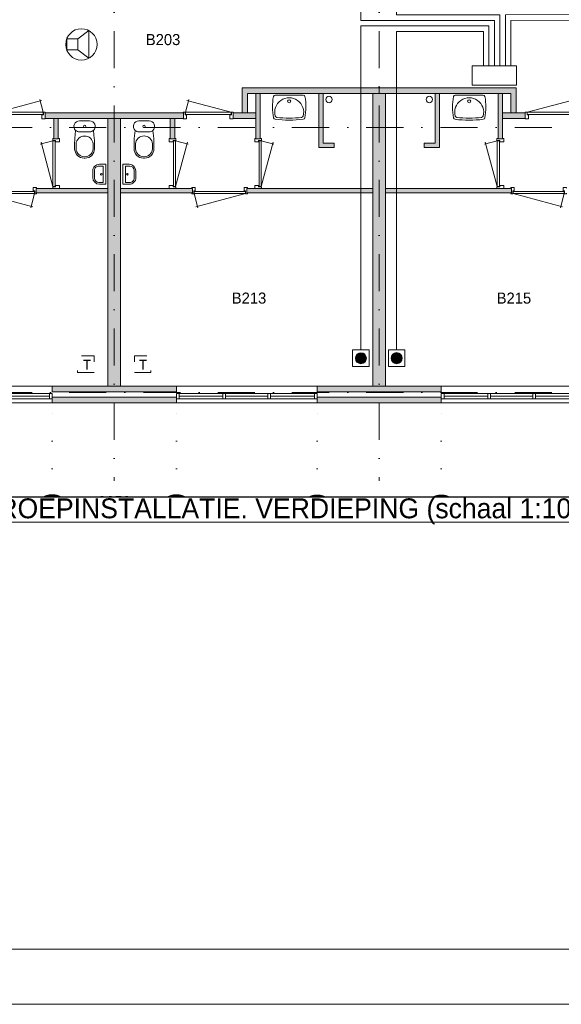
# Model space of a CAD drawing. Header units: millimetres. Extents: x 0 to 84100, y 0 to 59400.
# Tile 10 of 39: x 26555 to 36370, y 0 to 17827. Entities that reach past the tile are written whole.
import ezdxf
from ezdxf.enums import TextEntityAlignment as Align
from ezdxf.xclip import XClip

# ---------------------------------------------------------------- set-up
doc = ezdxf.new("R2010")
doc.units = ezdxf.units.MM
doc.header["$PDMODE"] = 3
doc.header["$PDSIZE"] = 1
for name, pattern in [('DGN1', [504.6, 0, -504.6]), ('DGN2', [672.8, 336.4, -336.4]), ('DGN4', [1345.6, 672.8, -336.4, 0, -336.4])]:
    doc.linetypes.add(name, pattern=pattern)
for name, color, linetype in [('16', 7, 'Continuous'), ('17', 7, 'Continuous'), ('25', 7, 'Continuous'), ('29', 7, 'Continuous'), ('30', 7, 'Continuous'), ('32', 7, 'Continuous'), ('33', 7, 'Continuous'), ('40', 7, 'Continuous'), ('48', 7, 'Continuous'), ('56', 7, 'Continuous'), ('58', 7, 'Continuous'), ('62', 7, 'Continuous'), ('KADER', 7, 'Continuous'), ('SYMBOLEN', 7, 'Continuous'), ('TRAP', 7, 'Continuous')]:
    doc.layers.add(name, color=color, linetype=linetype)
doc.styles.add('dgn001', font='dgn001.shx')
doc.styles.add('dgn003', font='dgn003.shx')
doc.styles.get("Standard").update_dxf_attribs({"font": 'arial.ttf'})
doc.dimstyles.get("Standard").update_dxf_attribs({"dimtxt": 0.18, "dimasz": 0.18, "dimexe": 0.18, "dimexo": 0.0625, "dimgap": 0.09, "dimtad": 0, "dimtih": 1, "dimtoh": 1, "dimdec": 4, "dimzin": 0, "dimdsep": 46, "dimtxsty": 'Standard', "dimcen": 0.09, "dimadec": 0, "dimazin": 0, "dimtfac": 1, "dimtdec": 4, "dimtofl": 0, "dimtmove": 0, "dimatfit": 3, "dimfxl": 1, "dimtolj": 1, "dimtzin": 0, "dimarcsym": 0})

# ---------------------------------------------------------------- blocks, each defined once
blk = doc.blocks.new('AnonymousCell31')
at = {"layer": 'TRAP', "color": 1, "linetype": 'DGN2', "lineweight": 0, "flags": 128}
blk.add_lwpolyline([(150, -139), (-150, -139), (-150, 161), (150, 161), (150, -139)], dxfattribs=at)
at = {"layer": 'TRAP', "color": 1, "linetype": 'DGN2', "lineweight": 0, "style": 'dgn001'}
blk.add_text('T', height=180, dxfattribs=at).set_placement((-52, -90))
blk = doc.blocks.new('AnonymousCell32')
at = {"layer": 'TRAP', "color": 1, "linetype": 'DGN2', "lineweight": 0, "flags": 128}
blk.add_lwpolyline([(-150, -139), (150, -139), (150, 161), (-150, 161), (-150, -139)], dxfattribs=at)
at = {"layer": 'TRAP', "color": 1, "linetype": 'DGN2', "lineweight": 0, "style": 'dgn001'}
blk.add_text('T', height=180, dxfattribs=at).set_placement((-68, -90))
blk = doc.blocks.new('EAD016')
at = {"layer": '29'}
h = blk.add_hatch(color=3, dxfattribs=at)
edge = h.paths.add_edge_path()
edge.add_arc((0, 0), 100, 0, 360)
at = {"layer": '29', "color": 3, "linetype": 'Continuous', "lineweight": 0}
blk.add_circle((0, 0), 100, dxfattribs=at)
blk = doc.blocks.new('AnonymousCell33')
at = {"layer": '29', "color": 1, "linetype": 'Continuous', "lineweight": 0, "flags": 128}
blk.add_lwpolyline([(240, -184), (240, 116), (-60, 116), (-60, -184), (240, -184)], dxfattribs=at)
at = {"color": 1, "linetype": 'Continuous', "lineweight": 0}
blk.add_blockref('EAD016', (90, -34), dxfattribs=at)
blk = doc.blocks.new('EAD017')
at = {"layer": '29'}
h = blk.add_hatch(color=3, dxfattribs=at)
edge = h.paths.add_edge_path()
edge.add_arc((0, 0), 100, 0, 360)
at = {"layer": '29', "color": 3, "linetype": 'Continuous', "lineweight": 0}
blk.add_circle((0, 0), 100, dxfattribs=at)
blk = doc.blocks.new('AnonymousCell34')
at = {"layer": '29', "color": 1, "linetype": 'Continuous', "lineweight": 0, "flags": 128}
blk.add_lwpolyline([(-240, -184), (-240, 116), (60, 116), (60, -184), (-240, -184)], dxfattribs=at)
at = {"color": 1, "linetype": 'Continuous', "lineweight": 0}
blk.add_blockref('EAD017', (-90, -34), dxfattribs=at)
blk = doc.blocks.new('930L094')
at = {"layer": '33', "color": 1, "linetype": 'Continuous', "lineweight": 0}
for p, q in [((38, -98), (936.31, -338.7)), ((968, -98), (899.56, -353.44))]:
    blk.add_line(p, q, dxfattribs=at)
at = {"layer": '33', "color": 92, "linetype": 'Continuous', "lineweight": 13, "true_color": 0x00e100, "flags": 128}
for points in [[(0, -90), (0, -101), (35, -101), (35, -51), (60, -51), (60, 11), (0, 11), (0, 0)], [(1006, -90), (1006, -101), (971, -101), (971, -51), (946, -51), (946, 11), (1006, 11), (1006, 0)]]:
    blk.add_lwpolyline(points, dxfattribs=at)
at = {"layer": '33', "color": 2, "linetype": 'Continuous', "lineweight": 13, "true_color": 0xf0f000, "flags": 128}
blk.add_lwpolyline([(968, -98), (38, -98), (38, -58), (968, -58), (968, -98)], dxfattribs=at)
blk = doc.blocks.new('830R1013')
at = {"layer": '33', "color": 1, "linetype": 'Continuous', "lineweight": 0}
for p, q in [((-108, -38), (-336.87, -99.32)), ((-108, -868), (-322.82, -66.28))]:
    blk.add_line(p, q, dxfattribs=at)
at = {"layer": '33', "color": 92, "linetype": 'Continuous', "lineweight": 13, "true_color": 0x00e100, "flags": 128}
for points in [[(-100, 0), (-111, 0), (-111, -35), (-61, -35), (-61, -60), (11, -60), (11, 0), (0, 0)], [(-100, -906), (-111, -906), (-111, -871), (-61, -871), (-61, -846), (11, -846), (11, -906), (0, -906)]]:
    blk.add_lwpolyline(points, dxfattribs=at)
at = {"layer": '33', "color": 2, "linetype": 'Continuous', "lineweight": 13, "true_color": 0xf0f000, "flags": 128}
blk.add_lwpolyline([(-108, -868), (-108, -38), (-68, -38), (-68, -868), (-108, -868)], dxfattribs=at)
blk = doc.blocks.new('CLOS024')
at = {"layer": '40', "color": 7, "linetype": 'Continuous', "lineweight": 0}
for p, q in [((-92, -220), (92, -220)), ((-155, -528), (-155, -436)), ((155, -528), (155, -436)), ((-1, -670), (1, -670))]:
    blk.add_line(p, q, dxfattribs=at)
at = {"layer": '40', "color": 7, "linetype": 'Continuous', "lineweight": 0, "flags": 128}
for points in [[(-176, -338), (-162, -192), (-162, -192, -0.674333), (-92, -20), (-92, -20), (92, -20), (92, -20, -0.674333), (162, -192), (162, -192), (176, -338), (176, -338, -0.023285), (180, -431), (180, -431), (180, -525), (180, -525, -0.414214), (10, -695), (10, -695), (-10, -695), (-10, -695, -0.414214), (-180, -525), (-180, -525), (-180, -431), (-180, -431, -0.023285), (-176, -338)], [(-155, -437, -0.917514), (155, -437)], [(155, -528, -0.917521), (-155, -528)]]:
    blk.add_lwpolyline(points, format="xyb", dxfattribs=at)
at = {"layer": '40', "color": 7, "linetype": 'Continuous', "lineweight": 0}
blk.add_circle((0, -120), 20, dxfattribs=at)
for centre, start, end in [((-92, -120), 225.9727, 270), ((92, -120), 270, 314.0273)]:
    blk.add_arc(centre, 100, start, end, dxfattribs=at)
blk = doc.blocks.new('FT014')
at = {"layer": '40', "color": 7, "linetype": 'Continuous', "lineweight": 0}
for p, q in [((-135, 180), (-20, 180)), ((-20, 180), (-20, -180)), ((-65, 149), (-65, -149)), ((-65, -149), (-144, -149))]:
    blk.add_line(p, q, dxfattribs=at)
at = {"layer": '40', "color": 7, "linetype": 'Continuous', "lineweight": 0, "flags": 128}
for points in [[(-255, 60, -0.414214), (-135, 180)], [(-224, 69, -0.414214), (-144, 149)]]:
    blk.add_lwpolyline(points, format="xyb", dxfattribs=at)
for points in [[(-255, -60), (-255, 60)], [(-224, -69), (-224, 69)], [(-144, 149), (-65, 149)], [(-20, -180), (-135, -180)]]:
    blk.add_lwpolyline(points, dxfattribs=at)
at = {"layer": '40', "color": 7, "linetype": 'Continuous', "lineweight": 0}
blk.add_circle((-101, -1), 15.1, dxfattribs=at)
for centre, radius in [((-135, -60), 120), ((-144, -69), 80)]:
    blk.add_arc(centre, radius, 180, 270, dxfattribs=at)
blk = doc.blocks.new('830R1014')
at = {"layer": '33', "color": 1, "linetype": 'Continuous', "lineweight": 0}
for p, q in [((-868, 108), (-66.28, 322.82)), ((-38, 108), (-99.32, 336.87))]:
    blk.add_line(p, q, dxfattribs=at)
at = {"layer": '33', "color": 92, "linetype": 'Continuous', "lineweight": 13, "true_color": 0x00e100, "flags": 128}
for points in [[(-906, 100), (-906, 111), (-871, 111), (-871, 61), (-846, 61), (-846, -11), (-906, -11), (-906, 0)], [(0, 100), (0, 111), (-35, 111), (-35, 61), (-60, 61), (-60, -11), (0, -11), (0, 0)]]:
    blk.add_lwpolyline(points, dxfattribs=at)
at = {"layer": '33', "color": 2, "linetype": 'Continuous', "lineweight": 13, "true_color": 0xf0f000, "flags": 128}
blk.add_lwpolyline([(-868, 108), (-38, 108), (-38, 68), (-868, 68), (-868, 108)], dxfattribs=at)
blk = doc.blocks.new('830R1015')
at = {"layer": '33', "color": 1, "linetype": 'Continuous', "lineweight": 0}
for p, q in [((-108, -38), (-336.87, -99.32)), ((-108, -868), (-322.82, -66.28))]:
    blk.add_line(p, q, dxfattribs=at)
at = {"layer": '33', "color": 92, "linetype": 'Continuous', "lineweight": 13, "true_color": 0x00e100, "flags": 128}
for points in [[(-100, 0), (-111, 0), (-111, -35), (-61, -35), (-61, -60), (11, -60), (11, 0), (0, 0)], [(-100, -906), (-111, -906), (-111, -871), (-61, -871), (-61, -846), (11, -846), (11, -906), (0, -906)]]:
    blk.add_lwpolyline(points, dxfattribs=at)
at = {"layer": '33', "color": 2, "linetype": 'Continuous', "lineweight": 13, "true_color": 0xf0f000, "flags": 128}
blk.add_lwpolyline([(-108, -868), (-108, -38), (-68, -38), (-68, -868), (-108, -868)], dxfattribs=at)
blk = doc.blocks.new('930L095')
at = {"layer": '33', "color": 1, "linetype": 'Continuous', "lineweight": 0}
for p, q in [((38, -98), (936.31, -338.7)), ((968, -98), (899.56, -353.44))]:
    blk.add_line(p, q, dxfattribs=at)
at = {"layer": '33', "color": 92, "linetype": 'Continuous', "lineweight": 13, "true_color": 0x00e100, "flags": 128}
for points in [[(0, -90), (0, -101), (35, -101), (35, -51), (60, -51), (60, 11), (0, 11), (0, 0)], [(1006, -90), (1006, -101), (971, -101), (971, -51), (946, -51), (946, 11), (1006, 11), (1006, 0)]]:
    blk.add_lwpolyline(points, dxfattribs=at)
at = {"layer": '33', "color": 2, "linetype": 'Continuous', "lineweight": 13, "true_color": 0xf0f000, "flags": 128}
blk.add_lwpolyline([(968, -98), (38, -98), (38, -58), (968, -58), (968, -98)], dxfattribs=at)
blk = doc.blocks.new('WT015')
at = {"layer": '40', "color": 7, "linetype": 'Continuous', "lineweight": 0}
blk.add_line((-253, -20), (253, -20), dxfattribs=at)
blk.add_circle((0, -133), 28.1, dxfattribs=at)
for centre, radius, start, end in [((766, -236), 1068, 169.7983, 190.5514), ((-253, -53), 33, 90, 169.9973), ((0, -332), 263, 344.8667, 195.1333), ((253, -53), 33, 10.0027, 90), ((-766, -236), 1068, 349.4486, 10.2017), ((-252, -426), 33, 190.3455, 263.1425), ((0, 1669), 2144, 263.1425, 276.8575), ((-222, -392), 33, 195.1333, 263.9582), ((0, 1707), 2144, 263.9582, 276.0418), ((222, -392), 33, 276.0418, 344.8667), ((252, -426), 33, 276.8575, 349.6545)]:
    blk.add_arc(centre, radius, start, end, dxfattribs=at)
blk = doc.blocks.new('830R1017')
at = {"layer": '33', "color": 1, "linetype": 'Continuous', "lineweight": 0}
for p, q in [((-868, 108), (-66.28, 322.82)), ((-38, 108), (-99.32, 336.87))]:
    blk.add_line(p, q, dxfattribs=at)
at = {"layer": '33', "color": 92, "linetype": 'Continuous', "lineweight": 13, "true_color": 0x00e100, "flags": 128}
for points in [[(-906, 100), (-906, 111), (-871, 111), (-871, 61), (-846, 61), (-846, -11), (-906, -11), (-906, 0)], [(0, 100), (0, 111), (-35, 111), (-35, 61), (-60, 61), (-60, -11), (0, -11), (0, 0)]]:
    blk.add_lwpolyline(points, dxfattribs=at)
at = {"layer": '33', "color": 2, "linetype": 'Continuous', "lineweight": 13, "true_color": 0xf0f000, "flags": 128}
blk.add_lwpolyline([(-868, 108), (-38, 108), (-38, 68), (-868, 68), (-868, 108)], dxfattribs=at)
blk = doc.blocks.new('830R1018')
at = {"layer": '33', "color": 1, "linetype": 'Continuous', "lineweight": 0}
for p, q in [((108, -38), (336.87, -99.32)), ((108, -868), (322.82, -66.28))]:
    blk.add_line(p, q, dxfattribs=at)
at = {"layer": '33', "color": 92, "linetype": 'Continuous', "lineweight": 13, "true_color": 0x00e100, "flags": 128}
for points in [[(100, 0), (111, 0), (111, -35), (61, -35), (61, -60), (-11, -60), (-11, 0), (0, 0)], [(100, -906), (111, -906), (111, -871), (61, -871), (61, -846), (-11, -846), (-11, -906), (0, -906)]]:
    blk.add_lwpolyline(points, dxfattribs=at)
at = {"layer": '33', "color": 2, "linetype": 'Continuous', "lineweight": 13, "true_color": 0xf0f000, "flags": 128}
blk.add_lwpolyline([(108, -868), (108, -38), (68, -38), (68, -868), (108, -868)], dxfattribs=at)
blk = doc.blocks.new('930L096')
at = {"layer": '33', "color": 1, "linetype": 'Continuous', "lineweight": 0}
for p, q in [((-968, -98), (-899.56, -353.44)), ((-38, -98), (-936.31, -338.7))]:
    blk.add_line(p, q, dxfattribs=at)
at = {"layer": '33', "color": 92, "linetype": 'Continuous', "lineweight": 13, "true_color": 0x00e100, "flags": 128}
for points in [[(-1006, -90), (-1006, -101), (-971, -101), (-971, -51), (-946, -51), (-946, 11), (-1006, 11), (-1006, 0)], [(0, -90), (0, -101), (-35, -101), (-35, -51), (-60, -51), (-60, 11), (0, 11), (0, 0)]]:
    blk.add_lwpolyline(points, dxfattribs=at)
at = {"layer": '33', "color": 2, "linetype": 'Continuous', "lineweight": 13, "true_color": 0xf0f000, "flags": 128}
blk.add_lwpolyline([(-968, -98), (-38, -98), (-38, -58), (-968, -58), (-968, -98)], dxfattribs=at)
blk = doc.blocks.new('WT016')
at = {"layer": '40', "color": 7, "linetype": 'Continuous', "lineweight": 0}
blk.add_line((253, -20), (-253, -20), dxfattribs=at)
at = {"layer": '40', "color": 7, "linetype": 'Continuous', "lineweight": 0, "flags": 128}
for points in [[(-284, -432, -0.090801), (-286, -47)], [(-286, -47, -0.363957), (-253, -20)], [(-254, -401, -1.30637), (254, -401)], [(253, -20, -0.363957), (286, -47)], [(286, -47, -0.090801), (284, -432)], [(-256, -459, -0.328769), (-284, -432)], [(256, -459, -0.059915), (-256, -459)], [(-226, -425, -0.309671), (-254, -401)], [(226, -425, -0.052773), (-226, -425)], [(254, -401, -0.309671), (226, -425)], [(284, -432, -0.328769), (256, -459)]]:
    blk.add_lwpolyline(points, format="xyb", dxfattribs=at)
at = {"layer": '40', "color": 7, "linetype": 'Continuous', "lineweight": 0}
blk.add_circle((0, -133), 28.1, dxfattribs=at)
blk = doc.blocks.new('CLOS026')
at = {"layer": '40', "color": 7, "linetype": 'Continuous', "lineweight": 0}
for p, q in [((92, -220), (-93, -220)), ((-155, -528), (-155, -436)), ((155, -528), (155, -436)), ((1, -670), (-1, -670))]:
    blk.add_line(p, q, dxfattribs=at)
at = {"layer": '40', "color": 7, "linetype": 'Continuous', "lineweight": 0, "flags": 128}
for points in [[(176, -338), (162, -192), (162, -192, 0.674333), (92, -20), (92, -20), (-93, -20), (-93, -20, 0.674333), (-162, -192), (-162, -192), (-176, -338), (-176, -338, 0.023285), (-180, -431), (-180, -431), (-180, -525), (-180, -525, 0.414214), (-10, -695), (-10, -695), (10, -695), (10, -695, 0.414214), (180, -525), (180, -525), (180, -431), (180, -431, 0.023285), (176, -338)], [(-93, -220, -0.194504), (-162, -192)], [(162, -192, -0.194504), (92, -220)]]:
    blk.add_lwpolyline(points, format="xyb", dxfattribs=at)
at = {"layer": '40', "color": 7, "linetype": 'Continuous', "lineweight": 0}
blk.add_circle((0, -120), 20, dxfattribs=at)
for centre, start, end in [((0, -450), 4.9264, 175.0736), ((0, -514), 184.9259, 355.0741)]:
    blk.add_arc(centre, 156, start, end, dxfattribs=at)
blk = doc.blocks.new('830R1019')
at = {"layer": '33', "color": 1, "linetype": 'Continuous', "lineweight": 0}
for p, q in [((38, 108), (99.32, 336.87)), ((868, 108), (66.28, 322.82))]:
    blk.add_line(p, q, dxfattribs=at)
at = {"layer": '33', "color": 92, "linetype": 'Continuous', "lineweight": 13, "true_color": 0x00e100, "flags": 128}
for points in [[(0, 100), (0, 111), (35, 111), (35, 61), (60, 61), (60, -11), (0, -11), (0, 0)], [(906, 100), (906, 111), (871, 111), (871, 61), (846, 61), (846, -11), (906, -11), (906, 0)]]:
    blk.add_lwpolyline(points, dxfattribs=at)
at = {"layer": '33', "color": 2, "linetype": 'Continuous', "lineweight": 13, "true_color": 0xf0f000, "flags": 128}
blk.add_lwpolyline([(868, 108), (38, 108), (38, 68), (868, 68), (868, 108)], dxfattribs=at)
blk = doc.blocks.new('830R1020')
at = {"layer": '33', "color": 1, "linetype": 'Continuous', "lineweight": 0}
for p, q in [((108, -38), (336.87, -99.32)), ((108, -868), (322.82, -66.28))]:
    blk.add_line(p, q, dxfattribs=at)
at = {"layer": '33', "color": 92, "linetype": 'Continuous', "lineweight": 13, "true_color": 0x00e100, "flags": 128}
for points in [[(100, 0), (111, 0), (111, -35), (61, -35), (61, -60), (-11, -60), (-11, 0), (0, 0)], [(100, -906), (111, -906), (111, -871), (61, -871), (61, -846), (-11, -846), (-11, -906), (0, -906)]]:
    blk.add_lwpolyline(points, dxfattribs=at)
at = {"layer": '33', "color": 2, "linetype": 'Continuous', "lineweight": 13, "true_color": 0xf0f000, "flags": 128}
blk.add_lwpolyline([(108, -868), (108, -38), (68, -38), (68, -868), (108, -868)], dxfattribs=at)
blk = doc.blocks.new('FT016')
at = {"layer": '40', "color": 7, "linetype": 'Continuous', "lineweight": 0}
for p, q in [((135, 180), (20, 180)), ((20, 180), (20, -180)), ((65, 149), (65, -149)), ((65, -149), (144, -149))]:
    blk.add_line(p, q, dxfattribs=at)
at = {"layer": '40', "color": 7, "linetype": 'Continuous', "lineweight": 0, "flags": 128}
for points in [[(144, 149), (65, 149)], [(224, -69), (224, 69)], [(255, -60), (255, 60)], [(20, -180), (135, -180)]]:
    blk.add_lwpolyline(points, dxfattribs=at)
for points in [[(255, -60, -0.414214), (135, -180)], [(224, -69, -0.414214), (144, -149)]]:
    blk.add_lwpolyline(points, format="xyb", dxfattribs=at)
at = {"layer": '40', "color": 7, "linetype": 'Continuous', "lineweight": 0}
blk.add_circle((101, -1), 15.1, dxfattribs=at)
for centre, radius in [((135, 60), 120), ((144, 69), 80)]:
    blk.add_arc(centre, radius, 0, 90, dxfattribs=at)
blk = doc.blocks.new('A1')
at = {"layer": 'KADER', "color": 1, "linetype": 'Continuous', "lineweight": 0}
blk.add_line((0, 0), (84100, 0), dxfattribs=at)
at = {"layer": 'KADER', "color": 5, "linetype": 'Continuous', "lineweight": 0, "flags": 128}
blk.add_lwpolyline([(1000, 1000), (83100, 1000), (83100, 58400), (1000, 58400), (1000, 1000)], dxfattribs=at)
blk = doc.blocks.new('_DotSmall')
at = {"color": 0, "linetype": 'ByBlock', "const_width": 0.5}
blk.add_lwpolyline([(-0.0625, 0, 1), (0.0625, 0, 1)], format="xyb", close=True, dxfattribs=at)
blk = doc.blocks.new('*D19272')
at = {"layer": '58', "color": 3, "linetype": 'Continuous', "lineweight": 0, "transparency": 16777216}
blk.add_line((31925, 909), (29375, 909), dxfattribs=at)
at = {"layer": 'Defpoints', "color": 0, "linetype": 'Continuous', "transparency": 16777216}
for p in [(29375, 2908), (31925, 2908), (29375, 909)]:
    blk.add_point(p, dxfattribs=at)
at = {"layer": '58', "color": 3, "linetype": 'Continuous', "lineweight": 0, "transparency": 16777216, "xscale": 1080, "yscale": 1080, "zscale": 1080, "rotation": 180}
blk.add_blockref('_DotSmall', (29375, 909), dxfattribs=at)
at = {"layer": '58', "color": 3, "linetype": 'Continuous', "lineweight": 0, "transparency": 16777216, "xscale": 1080, "yscale": 1080, "zscale": 1080}
blk.add_blockref('_DotSmall', (31925, 909), dxfattribs=at)
at = {"layer": '58', "color": 3, "linetype": 'Continuous', "lineweight": 0, "transparency": 16777216, "insert": (30650, 1111), "char_height": 200, "attachment_point": 5, "style": 'dgn003'}
blk.add_mtext('\\A1;2550', dxfattribs=at)
blk = doc.blocks.new('*D19273')
at = {"layer": '58', "color": 3, "linetype": 'Continuous', "lineweight": 0, "transparency": 16777216}
blk.add_line((27125, 909), (29375, 909), dxfattribs=at)
at = {"layer": 'Defpoints', "color": 0, "linetype": 'Continuous', "transparency": 16777216}
for p in [(27125, 2908), (29375, 2908), (29375, 909)]:
    blk.add_point(p, dxfattribs=at)
at = {"layer": '58', "color": 3, "linetype": 'Continuous', "lineweight": 0, "transparency": 16777216, "xscale": 1080, "yscale": 1080, "zscale": 1080, "rotation": 180}
blk.add_blockref('_DotSmall', (27125, 909), dxfattribs=at)
at = {"layer": '58', "color": 3, "linetype": 'Continuous', "lineweight": 0, "transparency": 16777216, "xscale": 1080, "yscale": 1080, "zscale": 1080}
blk.add_blockref('_DotSmall', (29375, 909), dxfattribs=at)
at = {"layer": '58', "color": 3, "linetype": 'Continuous', "lineweight": 0, "transparency": 16777216, "insert": (28250, 1111), "char_height": 200, "attachment_point": 5, "style": 'dgn003'}
blk.add_mtext('\\A1;2250', dxfattribs=at)
blk = doc.blocks.new('*D19274')
at = {"layer": '58', "color": 3, "linetype": 'Continuous', "lineweight": 0, "transparency": 16777216}
blk.add_line((24575, 909), (27125, 909), dxfattribs=at)
at = {"layer": 'Defpoints', "color": 0, "linetype": 'Continuous', "transparency": 16777216}
for p in [(24575, 1983), (27125, 1983), (27125, 909)]:
    blk.add_point(p, dxfattribs=at)
at = {"layer": '58', "color": 3, "linetype": 'Continuous', "lineweight": 0, "transparency": 16777216, "xscale": 1080, "yscale": 1080, "zscale": 1080, "rotation": 180}
blk.add_blockref('_DotSmall', (24575, 909), dxfattribs=at)
at = {"layer": '58', "color": 3, "linetype": 'Continuous', "lineweight": 0, "transparency": 16777216, "xscale": 1080, "yscale": 1080, "zscale": 1080}
blk.add_blockref('_DotSmall', (27125, 909), dxfattribs=at)
at = {"layer": '58', "color": 3, "linetype": 'Continuous', "lineweight": 0, "transparency": 16777216, "insert": (25850, 1111), "char_height": 200, "attachment_point": 5, "style": 'dgn003'}
blk.add_mtext('\\A1;2550', dxfattribs=at)
blk = doc.blocks.new('*D19275')
at = {"layer": '58', "color": 3, "linetype": 'Continuous', "lineweight": 0, "transparency": 16777216}
blk.add_line((22325, 915), (24575, 915), dxfattribs=at)
at = {"layer": 'Defpoints', "color": 0, "linetype": 'Continuous', "transparency": 16777216}
for p in [(22325, 2908), (24575, 2908), (24575, 915)]:
    blk.add_point(p, dxfattribs=at)
at = {"layer": '58', "color": 3, "linetype": 'Continuous', "lineweight": 0, "transparency": 16777216, "xscale": 1080, "yscale": 1080, "zscale": 1080, "rotation": 180}
blk.add_blockref('_DotSmall', (22325, 915), dxfattribs=at)
at = {"layer": '58', "color": 3, "linetype": 'Continuous', "lineweight": 0, "transparency": 16777216, "xscale": 1080, "yscale": 1080, "zscale": 1080}
blk.add_blockref('_DotSmall', (24575, 915), dxfattribs=at)
at = {"layer": '58', "color": 3, "linetype": 'Continuous', "lineweight": 0, "transparency": 16777216, "insert": (23450, 1117), "char_height": 200, "attachment_point": 5, "style": 'dgn003'}
blk.add_mtext('\\A1;2250', dxfattribs=at)
blk = doc.blocks.new('*D19276')
at = {"layer": '58', "color": 3, "linetype": 'Continuous', "lineweight": 0, "transparency": 16777216}
blk.add_line((22325, 915), (19775, 915), dxfattribs=at)
at = {"layer": 'Defpoints', "color": 0, "linetype": 'Continuous', "transparency": 16777216}
for p in [(19775, 2908), (22325, 2908), (19775, 915)]:
    blk.add_point(p, dxfattribs=at)
at = {"layer": '58', "color": 3, "linetype": 'Continuous', "lineweight": 0, "transparency": 16777216, "xscale": 1080, "yscale": 1080, "zscale": 1080, "rotation": 180}
blk.add_blockref('_DotSmall', (19775, 915), dxfattribs=at)
at = {"layer": '58', "color": 3, "linetype": 'Continuous', "lineweight": 0, "transparency": 16777216, "xscale": 1080, "yscale": 1080, "zscale": 1080}
blk.add_blockref('_DotSmall', (22325, 915), dxfattribs=at)
at = {"layer": '58', "color": 3, "linetype": 'Continuous', "lineweight": 0, "transparency": 16777216, "insert": (21050, 1117), "char_height": 200, "attachment_point": 5, "style": 'dgn003'}
blk.add_mtext('\\A1;2550', dxfattribs=at)
blk = doc.blocks.new('*D19395')
at = {"layer": '58', "color": 3, "linetype": 'Continuous', "lineweight": 0, "transparency": 16777216}
for p, q in [((23326, 82), (22246, 82)), ((23556, 82), (23326, 82)), ((23556, 82), (24636, 82))]:
    blk.add_line(p, q, dxfattribs=at)
at = {"layer": 'Defpoints', "color": 0, "linetype": 'Continuous', "transparency": 16777216}
for p in [(23326, 3208), (23556, 3208), (23326, 82)]:
    blk.add_point(p, dxfattribs=at)
at = {"layer": '58', "color": 3, "linetype": 'Continuous', "lineweight": 0, "transparency": 16777216, "xscale": 1080, "yscale": 1080, "zscale": 1080}
blk.add_blockref('_DotSmall', (23326, 82), dxfattribs=at)
at = {"layer": '58', "color": 3, "linetype": 'Continuous', "lineweight": 0, "transparency": 16777216, "xscale": 1080, "yscale": 1080, "zscale": 1080, "rotation": 180}
blk.add_blockref('_DotSmall', (23556, 82), dxfattribs=at)
at = {"layer": '58', "color": 3, "linetype": 'Continuous', "lineweight": 0, "transparency": 16777216, "insert": (23441, 284), "char_height": 200, "attachment_point": 5, "style": 'dgn003'}
blk.add_mtext('\\A1;230', dxfattribs=at)
blk = doc.blocks.new('*D19397')
at = {"layer": '58', "color": 3, "linetype": 'Continuous', "lineweight": 0, "transparency": 16777216}
for p, q in [((28124, 82), (27044, 82)), ((28354, 82), (28124, 82)), ((28354, 82), (29434, 82))]:
    blk.add_line(p, q, dxfattribs=at)
at = {"layer": 'Defpoints', "color": 0, "linetype": 'Continuous', "transparency": 16777216}
for p in [(28124, 3208), (28354, 3208), (28124, 82)]:
    blk.add_point(p, dxfattribs=at)
at = {"layer": '58', "color": 3, "linetype": 'Continuous', "lineweight": 0, "transparency": 16777216, "xscale": 1080, "yscale": 1080, "zscale": 1080}
blk.add_blockref('_DotSmall', (28124, 82), dxfattribs=at)
at = {"layer": '58', "color": 3, "linetype": 'Continuous', "lineweight": 0, "transparency": 16777216, "xscale": 1080, "yscale": 1080, "zscale": 1080, "rotation": 180}
blk.add_blockref('_DotSmall', (28354, 82), dxfattribs=at)
at = {"layer": '58', "color": 3, "linetype": 'Continuous', "lineweight": 0, "transparency": 16777216, "insert": (28239, 284), "char_height": 200, "attachment_point": 5, "style": 'dgn003'}
blk.add_mtext('\\A1;230', dxfattribs=at)
blk = doc.blocks.new('EU514')
at = {"layer": '25', "color": 3, "linetype": 'Continuous', "lineweight": 0}
for p, q in [((200, 100), (400, 250)), ((400, 250), (400, -250)), ((200, -100), (400, -250))]:
    blk.add_line(p, q, dxfattribs=at)
at = {"layer": '25', "color": 3, "linetype": 'Continuous', "lineweight": 0, "flags": 128}
blk.add_lwpolyline([(0, -100), (200, -100), (200, 100), (0, 100), (0, -100)], dxfattribs=at)
at = {"layer": '25', "color": 3, "linetype": 'Continuous', "lineweight": 0}
blk.add_circle((265, 0), 284, dxfattribs=at)
blk = doc.blocks.new('AnonymousCell107')
at = {"color": 1, "linetype": 'Continuous', "lineweight": 0}
blk.add_blockref('A1', (-42050, -29700), dxfattribs=at)
blk = doc.blocks.new('50E03_329_B02 - Default')
at = {"layer": '16'}
for color, points in [(9, [(27124.76, 3207.77), (29374.76, 3207.77), (29374.76, 3107.77), (27124.76, 3107.77)]), (7, [(22324.76, 3007.77), (24574.76, 3007.77), (24574.76, 2907.77), (22324.76, 2907.77)]), (7, [(27124.76, 3007.77), (29374.76, 3007.77), (29374.76, 2907.77), (27124.76, 2907.77)])]:
    blk.add_hatch(color=color, dxfattribs=at).paths.add_polyline_path(points)
at = {"layer": '62'}
for color, points in [(7, [(28249.76, 8607.77), (28249.76, 8507.77), (25864.76, 8507.77), (25864.76, 8157.77), (25764.76, 8157.77), (25764.76, 8607.77)]), (7, [(28249.76, 8607.77), (28249.76, 8507.77), (30634.76, 8507.77), (30634.76, 8157.77), (30734.76, 8157.77), (30734.76, 8607.77)]), (9, [(26094.76, 7687.77), (26014.76, 7687.77), (26014.76, 8507.77), (26094.76, 8507.77)]), (9, [(27434.76, 7607.77), (27434.76, 7527.77), (27154.76, 7527.77), (27154.76, 8507.77), (27234.76, 8507.77), (27234.76, 7607.77)]), (9, [(28134.76, 8507.77), (28364.76, 8507.77), (28364.76, 3207.77), (28134.76, 3207.77)]), (9, [(29064.76, 7607.77), (29064.76, 7527.77), (29344.76, 7527.77), (29344.76, 8507.77), (29264.76, 8507.77), (29264.76, 7607.77)]), (9, [(30404.76, 7687.77), (30484.76, 7687.77), (30484.76, 8507.77), (30404.76, 8507.77)]), (7, [(22194.76, 8057.77), (23449.76, 8057.77), (23449.76, 8157.77), (22194.76, 8157.77)]), (9, [(22354.76, 7687.77), (22434.76, 7687.77), (22434.76, 8057.77), (22354.76, 8057.77)]), (9, [(23334.76, 8057.77), (23564.76, 8057.77), (23564.76, 3207.77), (23334.76, 3207.77)]), (7, [(24704.76, 8057.77), (23449.76, 8057.77), (23449.76, 8157.77), (24704.76, 8157.77)]), (9, [(24544.76, 7687.77), (24464.76, 7687.77), (24464.76, 8057.77), (24544.76, 8057.77)]), (7, [(26014.76, 8057.77), (25604.76, 8057.77), (25604.76, 8157.77), (26014.76, 8157.77)]), (7, [(30484.76, 8057.77), (30894.76, 8057.77), (30894.76, 8157.77), (30484.76, 8157.77)]), (9, [(22034.76, 6787.77), (23334.76, 6787.77), (23334.76, 6707.77), (22034.76, 6707.77)]), (9, [(24864.76, 6787.77), (23564.76, 6787.77), (23564.76, 6707.77), (24864.76, 6707.77)]), (9, [(28134.76, 6787.77), (25849.76, 6787.77), (25849.76, 6707.77), (28134.76, 6707.77)]), (9, [(28364.76, 6787.77), (30649.76, 6787.77), (30649.76, 6707.77), (28364.76, 6707.77)]), (9, [(22324.76, 3207.77), (24574.76, 3207.77), (24574.76, 3107.77), (22324.76, 3107.77)])]:
    blk.add_hatch(color=color, dxfattribs=at).paths.add_polyline_path(points)
at = {"layer": '16', "color": 92, "linetype": 'Continuous', "lineweight": 0, "true_color": 0x00e100, "flags": 128}
for points in [[(28249.76, 8607.77), (25764.76, 8607.77), (25764.76, 8157.77), (25864.76, 8157.77), (25864.76, 8507.77), (28249.76, 8507.77), (28249.76, 8607.77)], [(28249.76, 8607.77), (30734.76, 8607.77), (30734.76, 8157.77), (30634.76, 8157.77), (30634.76, 8507.77), (28249.76, 8507.77), (28249.76, 8607.77)], [(26094.76, 8507.77), (26014.76, 8507.77), (26014.76, 7687.77), (26094.76, 7687.77), (26094.76, 8507.77)], [(27234.76, 8507.77), (27234.76, 7607.77), (27434.76, 7607.77), (27434.76, 7527.77), (27154.76, 7527.77), (27154.76, 8507.77), (27234.76, 8507.77)], [(29264.76, 8507.77), (29264.76, 7607.77), (29064.76, 7607.77), (29064.76, 7527.77), (29344.76, 7527.77), (29344.76, 8507.77), (29264.76, 8507.77)], [(30404.76, 8507.77), (30484.76, 8507.77), (30484.76, 7687.77), (30404.76, 7687.77), (30404.76, 8507.77)], [(22194.76, 8157.77), (23449.76, 8157.77), (23449.76, 8057.77), (22194.76, 8057.77), (22194.76, 8157.77)], [(22354.76, 8057.77), (22434.76, 8057.77), (22434.76, 7687.77), (22354.76, 7687.77), (22354.76, 8057.77)], [(24704.76, 8157.77), (23449.76, 8157.77), (23449.76, 8057.77), (24704.76, 8057.77), (24704.76, 8157.77)], [(24544.76, 8057.77), (24464.76, 8057.77), (24464.76, 7687.77), (24544.76, 7687.77), (24544.76, 8057.77)], [(26014.76, 8157.77), (25604.76, 8157.77), (25604.76, 8057.77), (26014.76, 8057.77), (26014.76, 8157.77)], [(30484.76, 8157.77), (30894.76, 8157.77), (30894.76, 8057.77), (30484.76, 8057.77), (30484.76, 8157.77)], [(23334.76, 6787.77), (22034.76, 6787.77), (22034.76, 6707.77), (23334.76, 6707.77), (23334.76, 6787.77)], [(30649.76, 6787.77), (28364.76, 6787.77), (28364.76, 6707.77), (30649.76, 6707.77), (30649.76, 6787.77)], [(22324.76, 3207.77), (24574.76, 3207.77), (24574.76, 3107.77), (22324.76, 3107.77), (22324.76, 3207.77)], [(27124.76, 3207.77), (29374.76, 3207.77), (29374.76, 3107.77), (27124.76, 3107.77), (27124.76, 3207.77)], [(22324.76, 3007.77), (24574.76, 3007.77), (24574.76, 2907.77), (22324.76, 2907.77), (22324.76, 3007.77)], [(27124.76, 3007.77), (29374.76, 3007.77), (29374.76, 2907.77), (27124.76, 2907.77), (27124.76, 3007.77)]]:
    blk.add_lwpolyline(points, dxfattribs=at)
at = {"layer": '16', "color": 9, "linetype": 'Continuous', "lineweight": 0, "flags": 128}
blk.add_lwpolyline([(27124.76, 3207.77), (29374.76, 3207.77), (29374.76, 3107.77), (27124.76, 3107.77), (27124.76, 3207.77)], dxfattribs=at)
at = {"layer": '16', "color": 7, "linetype": 'Continuous', "lineweight": 0, "flags": 128}
for points in [[(22324.76, 3007.77), (24574.76, 3007.77), (24574.76, 2907.77), (22324.76, 2907.77), (22324.76, 3007.77)], [(27124.76, 3007.77), (29374.76, 3007.77), (29374.76, 2907.77), (27124.76, 2907.77), (27124.76, 3007.77)]]:
    blk.add_lwpolyline(points, dxfattribs=at)
at = {"layer": '17', "color": 92, "linetype": 'Continuous', "lineweight": 0, "true_color": 0x00e100, "flags": 128}
for points in [[(28134.76, 8507.77), (28364.76, 8507.77), (28364.76, 3207.77), (28134.76, 3207.77), (28134.76, 8507.77)], [(23334.76, 8057.77), (23564.76, 8057.77), (23564.76, 3207.77), (23334.76, 3207.77), (23334.76, 8057.77)]]:
    blk.add_lwpolyline(points, dxfattribs=at)
at = {"layer": '30', "color": 3, "linetype": 'Continuous', "lineweight": 0}
for p, q in [((19774.76, 3207.77), (22324.76, 3207.77)), ((27124.76, 3207.77), (24574.76, 3207.77)), ((29374.76, 3207.77), (31924.76, 3207.77)), ((19774.76, 2907.77), (22324.76, 2907.77)), ((27124.76, 2907.77), (24574.76, 2907.77)), ((29374.76, 2907.77), (31924.76, 2907.77))]:
    blk.add_line(p, q, dxfattribs=at)
at = {"layer": '32', "color": 3, "linetype": 'Continuous', "lineweight": 0}
for p, q in [((22274.76, 3077.77), (19824.76, 3077.77)), ((24624.76, 3077.77), (27074.76, 3077.77)), ((27074.76, 3077.77), (27074.76, 2977.77)), ((31874.76, 3077.77), (29424.76, 3077.77)), ((29424.76, 3077.77), (29424.76, 2977.77)), ((19824.76, 2977.77), (22324.76, 2977.77)), ((21483.1, 3027.77), (22274.76, 3027.77)), ((27074.76, 2977.77), (24574.76, 2977.77)), ((25416.42, 3027.77), (24624.76, 3027.77)), ((26233.09, 3027.77), (25466.42, 3027.77)), ((27074.76, 3027.77), (26283.09, 3027.77)), ((29424.76, 3027.77), (30216.43, 3027.77)), ((29424.76, 2977.77), (31924.76, 2977.77)), ((30266.43, 3027.77), (31033.1, 3027.77)), ((31083.1, 3027.77), (31874.76, 3027.77))]:
    blk.add_line(p, q, dxfattribs=at)
at = {"layer": '32', "color": 3, "linetype": 'Continuous', "lineweight": 0, "flags": 128}
for points in [[(22274.76, 2977.77), (22324.76, 2977.77), (22324.76, 3077.77), (22274.76, 3077.77), (22274.76, 2977.77)], [(24624.76, 2977.77), (24574.76, 2977.77), (24574.76, 3077.77), (24624.76, 3077.77), (24624.76, 2977.77)], [(25466.42, 2977.77), (25416.42, 2977.77), (25416.42, 3077.77), (25466.42, 3077.77), (25466.42, 2977.77)], [(26283.09, 2977.77), (26233.09, 2977.77), (26233.09, 3077.77), (26283.09, 3077.77), (26283.09, 2977.77)], [(27124.76, 2977.77), (27074.76, 2977.77), (27074.76, 3077.77), (27124.76, 3077.77), (27124.76, 2977.77)], [(29374.76, 2977.77), (29424.76, 2977.77), (29424.76, 3077.77), (29374.76, 3077.77), (29374.76, 2977.77)], [(30216.43, 2977.77), (30266.43, 2977.77), (30266.43, 3077.77), (30216.43, 3077.77), (30216.43, 2977.77)], [(31033.1, 2977.77), (31083.1, 2977.77), (31083.1, 3077.77), (31033.1, 3077.77), (31033.1, 2977.77)]]:
    blk.add_lwpolyline(points, dxfattribs=at)
at = {"layer": '40', "color": 3, "linetype": 'Continuous', "lineweight": 0}
for centre in [(27341.52, 8399.17), (29158, 8399.17)]:
    blk.add_circle(centre, 57.46, dxfattribs=at)
at = {"layer": '56', "color": 3, "linetype": 'DGN4', "lineweight": 0}
for p, q in [((23449.76, 50407.77), (23449.76, 1494.98)), ((28249.76, 50407.77), (28249.76, 1494.98)), ((51564.76, 7892.77), (-3435.24, 7892.77)), ((51564.76, 3092.77), (-3435.24, 3092.77))]:
    blk.add_line(p, q, dxfattribs=at)
at = {"layer": '58', "color": 3, "linetype": 'DGN1', "lineweight": 0}
for p, q in [((22324.76, 907.77), (22324.76, 2907.77)), ((24574.76, 907.77), (24574.76, 2907.77)), ((27124.76, 907.77), (27124.76, 2907.77)), ((29374.76, 907.77), (29374.76, 2907.77))]:
    blk.add_line(p, q, dxfattribs=at)
at = {"layer": '62', "color": 7, "linetype": 'Continuous', "lineweight": 0, "flags": 128}
for points in [[(28249.76, 8607.77), (28249.76, 8507.77), (25864.76, 8507.77), (25864.76, 8157.77), (25764.76, 8157.77), (25764.76, 8607.77), (28249.76, 8607.77)], [(28249.76, 8607.77), (28249.76, 8507.77), (30634.76, 8507.77), (30634.76, 8157.77), (30734.76, 8157.77), (30734.76, 8607.77), (28249.76, 8607.77)], [(22194.76, 8057.77), (23449.76, 8057.77), (23449.76, 8157.77), (22194.76, 8157.77), (22194.76, 8057.77)], [(24704.76, 8057.77), (23449.76, 8057.77), (23449.76, 8157.77), (24704.76, 8157.77), (24704.76, 8057.77)], [(26014.76, 8057.77), (25604.76, 8057.77), (25604.76, 8157.77), (26014.76, 8157.77), (26014.76, 8057.77)], [(30484.76, 8057.77), (30894.76, 8057.77), (30894.76, 8157.77), (30484.76, 8157.77), (30484.76, 8057.77)]]:
    blk.add_lwpolyline(points, dxfattribs=at)
at = {"layer": '62', "color": 9, "linetype": 'Continuous', "lineweight": 0, "flags": 128}
for points in [[(26094.76, 7687.77), (26014.76, 7687.77), (26014.76, 8507.77), (26094.76, 8507.77), (26094.76, 7687.77)], [(27434.76, 7607.77), (27434.76, 7527.77), (27154.76, 7527.77), (27154.76, 8507.77), (27234.76, 8507.77), (27234.76, 7607.77), (27434.76, 7607.77)], [(28134.76, 8507.77), (28364.76, 8507.77), (28364.76, 3207.77), (28134.76, 3207.77), (28134.76, 8507.77)], [(29064.76, 7607.77), (29064.76, 7527.77), (29344.76, 7527.77), (29344.76, 8507.77), (29264.76, 8507.77), (29264.76, 7607.77), (29064.76, 7607.77)], [(30404.76, 7687.77), (30484.76, 7687.77), (30484.76, 8507.77), (30404.76, 8507.77), (30404.76, 7687.77)], [(22354.76, 7687.77), (22434.76, 7687.77), (22434.76, 8057.77), (22354.76, 8057.77), (22354.76, 7687.77)], [(23334.76, 8057.77), (23564.76, 8057.77), (23564.76, 3207.77), (23334.76, 3207.77), (23334.76, 8057.77)], [(24544.76, 7687.77), (24464.76, 7687.77), (24464.76, 8057.77), (24544.76, 8057.77), (24544.76, 7687.77)], [(22034.76, 6787.77), (23334.76, 6787.77), (23334.76, 6707.77), (22034.76, 6707.77), (22034.76, 6787.77)], [(23564.76, 6787.77), (24864.76, 6787.77), (24864.76, 6707.77), (23564.76, 6707.77), (23564.76, 6787.77)], [(24864.76, 6787.77), (23564.76, 6787.77), (23564.76, 6707.77), (24864.76, 6707.77), (24864.76, 6787.77)], [(25849.76, 6787.77), (28134.76, 6787.77), (28134.76, 6707.77), (25849.76, 6707.77), (25849.76, 6787.77)], [(28134.76, 6787.77), (25849.76, 6787.77), (25849.76, 6707.77), (28134.76, 6707.77), (28134.76, 6787.77)], [(28364.76, 6787.77), (30649.76, 6787.77), (30649.76, 6707.77), (28364.76, 6707.77), (28364.76, 6787.77)], [(22324.76, 3207.77), (24574.76, 3207.77), (24574.76, 3107.77), (22324.76, 3107.77), (22324.76, 3207.77)]]:
    blk.add_lwpolyline(points, dxfattribs=at)
at = {"color": 7, "linetype": 'Continuous', "lineweight": 0}
for name, p in [('A1', (-8492.96, -3060.21)), ('830R1014', (22199.47, 8059.67)), ('830R1019', (24700.05, 8059.67)), ('WT016', (26618.9, 8499.91)), ('WT015', (29880.62, 8499.91)), ('830R1017', (31799.47, 8059.67)), ('CLOS024', (22911.25, 8032.87)), ('CLOS026', (23988.27, 8032.87)), ('830R1013', (22446.36, 7690.86)), ('830R1020', (24453.16, 7690.86)), ('830R1018', (26004.58, 7690.85)), ('830R1015', (30494.94, 7690.85)), ('FT014', (23314.33, 7045.73)), ('FT016', (23585.19, 7045.73)), ('930L094', (21036.53, 6793.74)), ('930L096', (25862.99, 6793.74)), ('930L095', (30636.53, 6793.74))]:
    blk.add_blockref(name, p, dxfattribs=at)
at = {"layer": '48', "color": 7, "linetype": 'Continuous', "lineweight": 0, "style": 'dgn003'}
for s, p in [('B203', (24333.67, 9484.19)), ('B213', (25891.1, 4803.56)), ('B215', (30691.51, 4803.56))]:
    blk.add_text(s, height=200, dxfattribs=at).set_placement(p, align=Align.MIDDLE_CENTER)
at = {"layer": '58', "color": 3, "linetype": 'Continuous', "lineweight": 0}
for base, p1, p2, picture, middle in [((23326.28, 82.18), (23556.28, 3207.77), (23326.28, 3207.77), '*D19395', (23441.28, 284.36)), ((28124.16, 82.18), (28354.16, 3207.77), (28124.16, 3207.77), '*D19397', (28239.16, 284.36)), ((19774.76, 914.7), (22324.76, 2907.77), (19774.76, 2907.77), '*D19276', (21049.76, 1116.81)), ((24574.76, 914.7), (22324.76, 2907.77), (24574.76, 2907.77), '*D19275', (23449.76, 1116.81)), ((29374.76, 909.36), (27124.76, 2907.77), (29374.76, 2907.77), '*D19273', (28249.76, 1111.47)), ((29374.76, 909.36), (31924.76, 2907.77), (29374.76, 2907.77), '*D19272', (30649.76, 1111.47)), ((27124.76, 909.36), (24574.76, 1983.09), (27124.76, 1983.09), '*D19274', (25849.76, 1111.47))]:
    dim = blk.add_linear_dim(base=base, p1=p1, p2=p2, dimstyle='Standard', override={"dimscale": 1, "dimtxt": 200, "dimasz": 1080, "dimexe": 0, "dimexo": 0, "dimgap": 100, "dimtad": 1, "dimjust": 0, "dimtih": 0, "dimtoh": 0, "dimdec": 0, "dimlfac": 1, "dimzin": 11, "dimdsep": 46, "dimlunit": 2, "dimpost": '<>', "dimtxsty": 'dgn003', "dimblk1": 'DotSmall', "dimblk2": 'DotSmall', "dimsah": 1, "dimcen": 0, "dimse1": 1, "dimse2": 1, "dimclrd": 3, "dimclre": 3, "dimclrt": 3, "dimtol": 0, "dimtix": 1, "dimtofl": 1, "dimatfit": 3, "dimfrac": 1, "dimtolj": 1, "dimlwd": 0, "dimlwe": 0}, dxfattribs=at)
    dim.commit()
    dim.dimension.update_dxf_attribs({"geometry": picture, "text_midpoint": middle})

msp = doc.modelspace()

# ---------------------------------------------------------------- linework, layer by layer
at = {"layer": '29', "color": 1, "linetype": 'Continuous', "lineweight": 0, "flags": 128}
for points in [[(32736.05, 22940.8), (32737.59, 17814), (35157.51, 17814), (35157.51, 16993.34)], [(33384.79, 22941.77), (33386.33, 17914.97), (35257.51, 17914), (35257.51, 16993.34)], [(42336.67, 22947.2), (42338.21, 17920.4), (35357.51, 17914), (35357.51, 16993.34)], [(32737.59, 11847.71), (32737.59, 17714), (35057.51, 17714), (35057.51, 16993.34)], [(42338.21, 11854.11), (42338.21, 17820.4), (35457.51, 17814), (35457.51, 16993.34)], [(33386.33, 11848.68), (33386.33, 17614.97), (34957.51, 17614), (34957.51, 16993.34)], [(34757.51, 16993.34), (34757.51, 16643.34), (35557.51, 16643.34), (35557.51, 16993.34), (34757.51, 16993.34)]]:
    msp.add_lwpolyline(points, dxfattribs=at)

# ---------------------------------------------------------------- block references
at = {"color": 1, "linetype": 'Continuous', "lineweight": 0}
for name, p in [('AnonymousCell107', (42050, 29700)), ('EU514', (27408.99, 17379.41)), ('AnonymousCell33', (32647.59, 11731.71)), ('AnonymousCell34', (33476.33, 11732.68)), ('AnonymousCell31', (27754.79, 11579.8)), ('AnonymousCell32', (28784.79, 11579.8))]:
    msp.add_blockref(name, p, dxfattribs=at)
ref = msp.add_blockref('50E03_329_B02 - Default', (4820.03, 7983.03))
XClip(ref).set_block_clipping_path([(-3447.2, 1205.47), (51798.68, 50007.99)])

# ---------------------------------------------------------------- texts
at = {"layer": 'SYMBOLEN', "color": 1, "linetype": 'Continuous', "lineweight": 0, "style": 'dgn001'}
msp.add_text('%%uFIG.12, RADIO-, T.V.- EN BASISOMROEPINSTALLATIE. VERDIEPING (schaal 1:100)%%u', height=360, dxfattribs=at).set_placement((18305, 8800))

doc.saveas('drawing.dxf')
